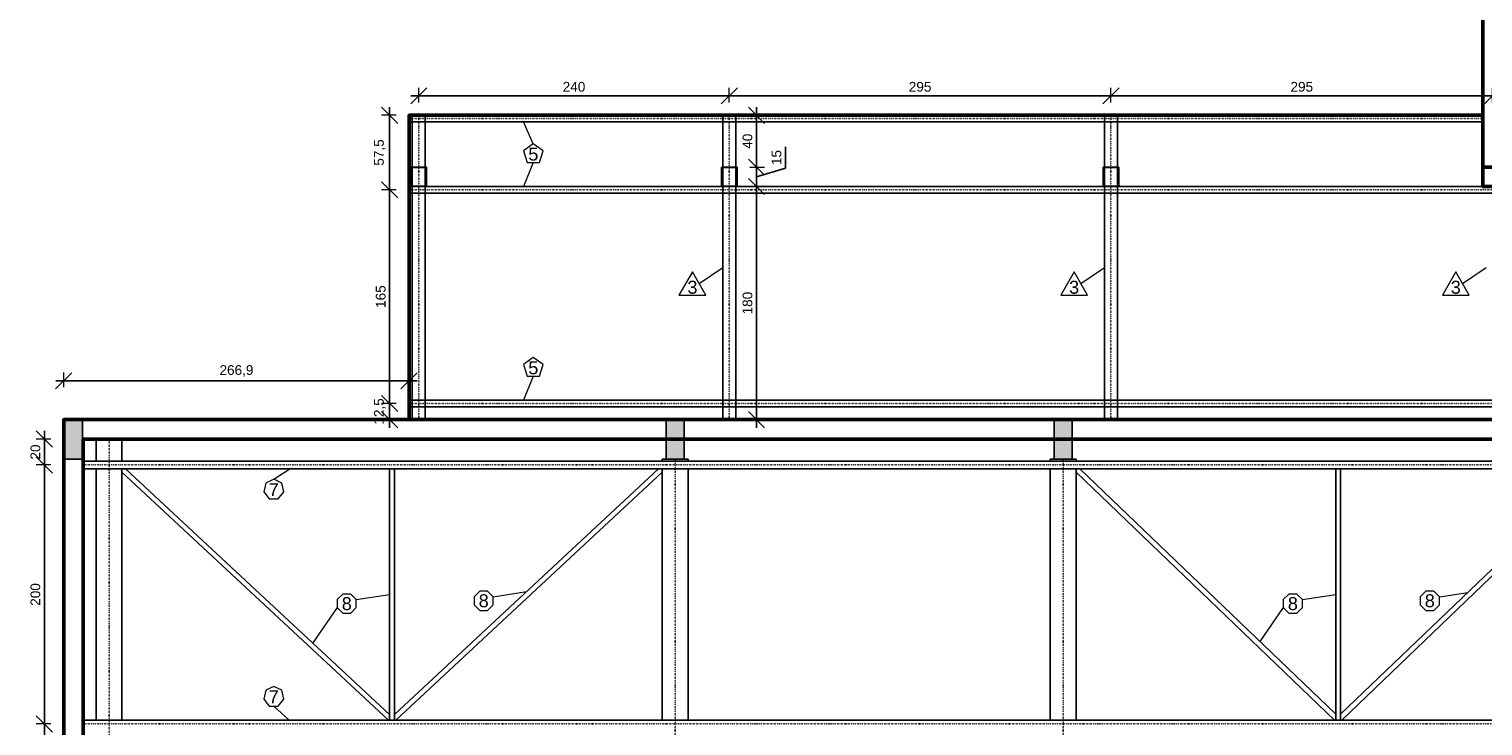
# Model space of a CAD drawing. Header units: millimetres. Extents: x 10906 to 25863, y 1966 to 4861.
# Tile 143 of 163: x 15695 to 16818, y 2705 to 3243. Entities that reach past the tile are written whole.
import ezdxf
from ezdxf.enums import TextEntityAlignment as Align

# ---------------------------------------------------------------- set-up
doc = ezdxf.new("R2010")
doc.units = ezdxf.units.MM
doc.linetypes.add('DOT2', pattern=[3.175, 0, -3.175])
for name, color, linetype in [('AGULHA', 40, 'Continuous'), ('PILARES', 3, 'Continuous'), ('TERÇA', 5, 'Continuous'), ('TERÇA EIXO', 5, 'DOT2'), ('TEXTO', 7, 'Continuous'), ('TRELIÇA', 1, 'Continuous'), ('TRELIÇA EIXO', 89, 'DOT2')]:
    doc.layers.add(name, color=color, linetype=linetype)
doc.layers.add('AUX', color=7, linetype='Continuous', lineweight=50)
doc.layers.add('COTAS', color=4, linetype='Continuous', lineweight=20)
doc.styles.add('2', font='arial.ttf', dxfattribs={"height": 2})
doc.styles.add('Annotative', font='arial.ttf')
doc.dimstyles.new('MURILO', dxfattribs={"dimscale": 0, "dimtxt": 1.5, "dimasz": 2.5, "dimexe": 1.25, "dimexo": 0, "dimtad": 1, "dimtxsty": 'Annotative', "dimblk": 'OBLIQUE', "dimcen": 2.5, "dimdle": 1.25, "dimclrd": 256, "dimclre": 256, "dimclrt": 7, "dimadec": 0, "dimazin": 0, "dimtfac": 1, "dimtmove": 0, "dimatfit": 3, "dimldrblk": 'OBLIQUE', "dimfxl": 1, "dimfxlon": 1, "dimtfillclr": 5, "dimlwe": -1, "dimarcsym": 0})

# ---------------------------------------------------------------- blocks, each defined once
blk = doc.blocks.new('_Oblique')
at = {"color": 0, "linetype": 'ByBlock', "lineweight": -2}
blk.add_line((-0.5, -0.5), (0.5, 0.5), dxfattribs=at)
blk = doc.blocks.new('*D985')
at = {"layer": 'COTAS', "lineweight": -2, "transparency": 16777216}
blk.add_line((15715.2, 2971.3), (15994.6, 2971.3), dxfattribs=at)
at = {"layer": 'COTAS', "transparency": 16777216}
for p, q in [((15721.4, 2966.3), (15721.4, 2977.6)), ((15988.3, 2976.3), (15988.3, 2965.1))]:
    blk.add_line(p, q, dxfattribs=at)
at = {"layer": 'Defpoints', "color": 0, "transparency": 16777216}
for p in [(15988.3, 3176.3), (15988.3, 2971.3), (15721.4, 2941.3)]:
    blk.add_point(p, dxfattribs=at)
at = {"layer": 'COTAS', "lineweight": -2, "transparency": 16777216, "xscale": 12.5, "yscale": 12.5, "zscale": 12.5, "rotation": 180}
blk.add_blockref('_Oblique', (15721.4, 2971.3), dxfattribs=at)
at = {"layer": 'COTAS', "lineweight": -2, "transparency": 16777216, "xscale": 12.5, "yscale": 12.5, "zscale": 12.5}
blk.add_blockref('_Oblique', (15988.3, 2971.3), dxfattribs=at)
at = {"layer": 'COTAS', "color": 7, "transparency": 16777216, "insert": (15854.9, 2978.9), "char_height": 7.5, "attachment_point": 5, "style": 'Annotative'}
blk.add_mtext('266,9', dxfattribs=at)
blk = doc.blocks.new('*D986')
at = {"layer": 'COTAS', "transparency": 16777216}
for p, q in [((15995.8, 3186.3), (15995.8, 3197.6)), ((16235.8, 3186.3), (16235.8, 3197.6))]:
    blk.add_line(p, q, dxfattribs=at)
at = {"layer": 'COTAS', "lineweight": -2, "transparency": 16777216}
blk.add_line((15989.6, 3191.3), (16242.1, 3191.3), dxfattribs=at)
at = {"layer": 'Defpoints', "color": 0, "transparency": 16777216}
for p in [(16235.8, 3191.3), (15995.8, 3176.3), (16235.8, 3176.3)]:
    blk.add_point(p, dxfattribs=at)
at = {"layer": 'COTAS', "lineweight": -2, "transparency": 16777216, "xscale": 12.5, "yscale": 12.5, "zscale": 12.5, "rotation": 180}
blk.add_blockref('_Oblique', (15995.8, 3191.3), dxfattribs=at)
at = {"layer": 'COTAS', "lineweight": -2, "transparency": 16777216, "xscale": 12.5, "yscale": 12.5, "zscale": 12.5}
blk.add_blockref('_Oblique', (16235.8, 3191.3), dxfattribs=at)
at = {"layer": 'COTAS', "color": 7, "transparency": 16777216, "insert": (16115.8, 3198.3), "char_height": 7.5, "attachment_point": 5, "style": 'Annotative'}
blk.add_mtext('240', dxfattribs=at)
blk = doc.blocks.new('*D987')
at = {"layer": 'COTAS', "transparency": 16777216}
for p, q in [((16235.8, 3186.3), (16235.8, 3197.6)), ((16530.8, 3186.3), (16530.8, 3197.6))]:
    blk.add_line(p, q, dxfattribs=at)
at = {"layer": 'COTAS', "lineweight": -2, "transparency": 16777216}
blk.add_line((16229.6, 3191.3), (16537.1, 3191.3), dxfattribs=at)
at = {"layer": 'Defpoints', "color": 0, "transparency": 16777216}
for p in [(16530.8, 3191.3), (16235.8, 3176.3), (16530.8, 3176.3)]:
    blk.add_point(p, dxfattribs=at)
at = {"layer": 'COTAS', "lineweight": -2, "transparency": 16777216, "xscale": 12.5, "yscale": 12.5, "zscale": 12.5, "rotation": 180}
blk.add_blockref('_Oblique', (16235.8, 3191.3), dxfattribs=at)
at = {"layer": 'COTAS', "lineweight": -2, "transparency": 16777216, "xscale": 12.5, "yscale": 12.5, "zscale": 12.5}
blk.add_blockref('_Oblique', (16530.8, 3191.3), dxfattribs=at)
at = {"layer": 'COTAS', "color": 7, "transparency": 16777216, "insert": (16383.3, 3198.3), "char_height": 7.5, "attachment_point": 5, "style": 'Annotative'}
blk.add_mtext('295', dxfattribs=at)
blk = doc.blocks.new('*D988')
at = {"layer": 'COTAS', "transparency": 16777216}
for p, q in [((16530.8, 3186.3), (16530.8, 3197.6)), ((16825.8, 3186.3), (16825.8, 3197.6))]:
    blk.add_line(p, q, dxfattribs=at)
at = {"layer": 'COTAS', "lineweight": -2, "transparency": 16777216}
blk.add_line((16524.6, 3191.3), (16832.1, 3191.3), dxfattribs=at)
at = {"layer": 'Defpoints', "color": 0, "transparency": 16777216}
for p in [(16825.8, 3191.3), (16530.8, 3176.3), (16825.8, 3136.3)]:
    blk.add_point(p, dxfattribs=at)
at = {"layer": 'COTAS', "lineweight": -2, "transparency": 16777216, "xscale": 12.5, "yscale": 12.5, "zscale": 12.5, "rotation": 180}
blk.add_blockref('_Oblique', (16530.8, 3191.3), dxfattribs=at)
at = {"layer": 'COTAS', "lineweight": -2, "transparency": 16777216, "xscale": 12.5, "yscale": 12.5, "zscale": 12.5}
blk.add_blockref('_Oblique', (16825.8, 3191.3), dxfattribs=at)
at = {"layer": 'COTAS', "color": 7, "transparency": 16777216, "insert": (16678.3, 3198.3), "char_height": 7.5, "attachment_point": 5, "style": 'Annotative'}
blk.add_mtext('295', dxfattribs=at)
blk = doc.blocks.new('*D997')
at = {"layer": 'COTAS', "lineweight": -2, "transparency": 16777216}
blk.add_line((15973.3, 3182.6), (15973.3, 3112.6), dxfattribs=at)
at = {"layer": 'COTAS', "transparency": 16777216}
for p, q in [((15978.3, 3176.3), (15967.1, 3176.3)), ((15978.3, 3118.8), (15967.1, 3118.8))]:
    blk.add_line(p, q, dxfattribs=at)
at = {"layer": 'Defpoints', "color": 0, "transparency": 16777216}
for p in [(15988.3, 3176.3), (15973.3, 3118.8), (15988.3, 3118.8)]:
    blk.add_point(p, dxfattribs=at)
at = {"layer": 'COTAS', "lineweight": -2, "transparency": 16777216, "xscale": 12.5, "yscale": 12.5, "zscale": 12.5}
for p, rotation in [((15973.3, 3176.3), 90), ((15973.3, 3118.8), 270)]:
    blk.add_blockref('_Oblique', p, dxfattribs=dict(at, rotation=rotation))
at = {"layer": 'COTAS', "color": 7, "transparency": 16777216, "insert": (15965.7, 3147.6), "char_height": 7.5, "attachment_point": 5, "rotation": 90, "style": 'Annotative'}
blk.add_mtext('57,5', dxfattribs=at)
blk = doc.blocks.new('*D998')
at = {"layer": 'COTAS', "lineweight": -2, "transparency": 16777216}
blk.add_line((15973.3, 3125.1), (15973.3, 2947.6), dxfattribs=at)
at = {"layer": 'COTAS', "transparency": 16777216}
for p, q in [((15978.3, 3118.8), (15967.1, 3118.8)), ((15978.3, 2953.8), (15967.1, 2953.8))]:
    blk.add_line(p, q, dxfattribs=at)
at = {"layer": 'Defpoints', "color": 0, "transparency": 16777216}
for p in [(15988.3, 3118.8), (15973.3, 2953.8), (15988.3, 2953.8)]:
    blk.add_point(p, dxfattribs=at)
at = {"layer": 'COTAS', "lineweight": -2, "transparency": 16777216, "xscale": 12.5, "yscale": 12.5, "zscale": 12.5}
for p, rotation in [((15973.3, 3118.8), 90), ((15973.3, 2953.8), 270)]:
    blk.add_blockref('_Oblique', p, dxfattribs=dict(at, rotation=rotation))
at = {"layer": 'COTAS', "color": 7, "transparency": 16777216, "insert": (15966.4, 3036.3), "char_height": 7.5, "attachment_point": 5, "rotation": 90, "style": 'Annotative'}
blk.add_mtext('165', dxfattribs=at)
blk = doc.blocks.new('*D999')
at = {"layer": 'COTAS', "lineweight": -2, "transparency": 16777216}
blk.add_line((15973.3, 2960.1), (15973.3, 2935.1), dxfattribs=at)
at = {"layer": 'COTAS', "transparency": 16777216}
for p, q in [((15978.3, 2953.8), (15967.1, 2953.8)), ((15978.3, 2941.3), (15967.1, 2941.3))]:
    blk.add_line(p, q, dxfattribs=at)
at = {"layer": 'Defpoints', "color": 0, "transparency": 16777216}
for p in [(15988.3, 2953.8), (15973.3, 2941.3), (15988.3, 2941.3)]:
    blk.add_point(p, dxfattribs=at)
at = {"layer": 'COTAS', "lineweight": -2, "transparency": 16777216, "xscale": 12.5, "yscale": 12.5, "zscale": 12.5}
for p, rotation in [((15973.3, 2953.8), 90), ((15973.3, 2941.3), 270)]:
    blk.add_blockref('_Oblique', p, dxfattribs=dict(at, rotation=rotation))
at = {"layer": 'COTAS', "color": 7, "transparency": 16777216, "insert": (15965.7, 2947.6), "char_height": 7.5, "attachment_point": 5, "rotation": 90, "style": 'Annotative'}
blk.add_mtext('12,5', dxfattribs=at)
blk = doc.blocks.new('*D1001')
at = {"layer": 'COTAS', "lineweight": -2, "transparency": 16777216}
blk.add_line((16256.8, 3182.6), (16256.8, 3130.1), dxfattribs=at)
at = {"layer": 'COTAS', "transparency": 16777216}
for p, q in [((16251.8, 3176.3), (16263.1, 3176.3)), ((16251.8, 3136.3), (16263.1, 3136.3))]:
    blk.add_line(p, q, dxfattribs=at)
at = {"layer": 'Defpoints', "color": 0, "transparency": 16777216}
for p in [(16240.8, 3176.3), (16241.8, 3136.3), (16256.8, 3136.3)]:
    blk.add_point(p, dxfattribs=at)
at = {"layer": 'COTAS', "lineweight": -2, "transparency": 16777216, "xscale": 12.5, "yscale": 12.5, "zscale": 12.5}
for p, rotation in [((16256.8, 3176.3), 90), ((16256.8, 3136.3), 270)]:
    blk.add_blockref('_Oblique', p, dxfattribs=dict(at, rotation=rotation))
at = {"layer": 'COTAS', "color": 7, "transparency": 16777216, "insert": (16249.9, 3156.3), "char_height": 7.5, "attachment_point": 5, "rotation": 90, "style": 'Annotative'}
blk.add_mtext('40', dxfattribs=at)
blk = doc.blocks.new('*D1002')
at = {"layer": 'COTAS', "lineweight": -2, "transparency": 16777216}
for p, q in [((16279.2, 3135.5), (16279.2, 3151.9)), ((16256.8, 3142.6), (16256.8, 3115.1)), ((16256.8, 3128.8), (16279.2, 3135.5))]:
    blk.add_line(p, q, dxfattribs=at)
at = {"layer": 'COTAS', "transparency": 16777216}
for p, q in [((16251.8, 3136.3), (16263.1, 3136.3)), ((16251.8, 3121.3), (16263.1, 3121.3))]:
    blk.add_line(p, q, dxfattribs=at)
at = {"layer": 'Defpoints', "color": 0, "transparency": 16777216}
for p in [(16241.8, 3136.3), (16241.8, 3121.3), (16256.8, 3121.3)]:
    blk.add_point(p, dxfattribs=at)
at = {"layer": 'COTAS', "lineweight": -2, "transparency": 16777216, "xscale": 12.5, "yscale": 12.5, "zscale": 12.5}
for p, rotation in [((16256.8, 3136.3), 90), ((16256.8, 3121.3), 270)]:
    blk.add_blockref('_Oblique', p, dxfattribs=dict(at, rotation=rotation))
at = {"layer": 'COTAS', "color": 7, "transparency": 16777216, "insert": (16272.3, 3143.7), "char_height": 7.5, "attachment_point": 5, "rotation": 90, "style": 'Annotative'}
blk.add_mtext('15', dxfattribs=at)
blk = doc.blocks.new('*D1003')
at = {"layer": 'COTAS', "lineweight": -2, "transparency": 16777216}
blk.add_line((16256.8, 3127.6), (16256.8, 2935.1), dxfattribs=at)
at = {"layer": 'COTAS', "transparency": 16777216}
for p, q in [((16251.8, 3121.3), (16263.1, 3121.3)), ((16251.8, 2941.3), (16263.1, 2941.3))]:
    blk.add_line(p, q, dxfattribs=at)
at = {"layer": 'Defpoints', "color": 0, "transparency": 16777216}
for p in [(16241.8, 3121.3), (16240.8, 2941.3), (16256.8, 2941.3)]:
    blk.add_point(p, dxfattribs=at)
at = {"layer": 'COTAS', "lineweight": -2, "transparency": 16777216, "xscale": 12.5, "yscale": 12.5, "zscale": 12.5}
for p, rotation in [((16256.8, 3121.3), 90), ((16256.8, 2941.3), 270)]:
    blk.add_blockref('_Oblique', p, dxfattribs=dict(at, rotation=rotation))
at = {"layer": 'COTAS', "color": 7, "transparency": 16777216, "insert": (16249.9, 3031.3), "char_height": 7.5, "attachment_point": 5, "rotation": 90, "style": 'Annotative'}
blk.add_mtext('180', dxfattribs=at)
blk = doc.blocks.new('*D1068')
at = {"layer": 'COTAS', "transparency": 16777216}
for p, q in [((15711.4, 2926.3), (15700.2, 2926.3)), ((15711.4, 2906.3), (15700.2, 2906.3))]:
    blk.add_line(p, q, dxfattribs=at)
at = {"layer": 'COTAS', "lineweight": -2, "transparency": 16777216}
blk.add_line((15706.4, 2932.6), (15706.4, 2900.1), dxfattribs=at)
at = {"layer": 'Defpoints', "color": 0, "transparency": 16777216}
for p in [(15736.4, 2926.3), (15706.4, 2906.3), (15736.4, 2906.3)]:
    blk.add_point(p, dxfattribs=at)
at = {"layer": 'COTAS', "lineweight": -2, "transparency": 16777216, "xscale": 12.5, "yscale": 12.5, "zscale": 12.5}
for p, rotation in [((15706.4, 2926.3), 90), ((15706.4, 2906.3), 270)]:
    blk.add_blockref('_Oblique', p, dxfattribs=dict(at, rotation=rotation))
at = {"layer": 'COTAS', "color": 7, "transparency": 16777216, "insert": (15699.5, 2916.3), "char_height": 7.5, "attachment_point": 5, "rotation": 90, "style": 'Annotative'}
blk.add_mtext('20', dxfattribs=at)
blk = doc.blocks.new('*D1069')
at = {"layer": 'COTAS', "lineweight": -2, "transparency": 16777216}
blk.add_line((15706.4, 2912.6), (15706.4, 2700.1), dxfattribs=at)
at = {"layer": 'COTAS', "transparency": 16777216}
for p, q in [((15711.4, 2906.3), (15700.2, 2906.3)), ((15711.4, 2706.3), (15700.2, 2706.3))]:
    blk.add_line(p, q, dxfattribs=at)
at = {"layer": 'Defpoints', "color": 0, "transparency": 16777216}
for p in [(15736.4, 2906.3), (15706.4, 2706.3), (15736.4, 2706.3)]:
    blk.add_point(p, dxfattribs=at)
at = {"layer": 'COTAS', "lineweight": -2, "transparency": 16777216, "xscale": 12.5, "yscale": 12.5, "zscale": 12.5}
for p, rotation in [((15706.4, 2906.3), 90), ((15706.4, 2706.3), 270)]:
    blk.add_blockref('_Oblique', p, dxfattribs=dict(at, rotation=rotation))
at = {"layer": 'COTAS', "color": 7, "transparency": 16777216, "insert": (15699.5, 2806.3), "char_height": 7.5, "attachment_point": 5, "rotation": 90, "style": 'Annotative'}
blk.add_mtext('200', dxfattribs=at)
blk = doc.blocks.new('*D1070')
at = {"layer": 'COTAS', "lineweight": -2, "transparency": 16777216}
blk.add_line((15706.4, 2712.6), (15706.4, 2500.1), dxfattribs=at)
at = {"layer": 'COTAS', "transparency": 16777216}
for p, q in [((15711.4, 2706.3), (15700.2, 2706.3)), ((15711.4, 2506.3), (15700.2, 2506.3))]:
    blk.add_line(p, q, dxfattribs=at)
at = {"layer": 'Defpoints', "color": 0, "transparency": 16777216}
for p in [(15736.4, 2706.3), (15706.4, 2506.3), (15736.4, 2506.3)]:
    blk.add_point(p, dxfattribs=at)
at = {"layer": 'COTAS', "lineweight": -2, "transparency": 16777216, "xscale": 12.5, "yscale": 12.5, "zscale": 12.5}
for p, rotation in [((15706.4, 2706.3), 90), ((15706.4, 2506.3), 270)]:
    blk.add_blockref('_Oblique', p, dxfattribs=dict(at, rotation=rotation))
at = {"layer": 'COTAS', "color": 7, "transparency": 16777216, "insert": (15699.5, 2606.3), "char_height": 7.5, "attachment_point": 5, "rotation": 90, "style": 'Annotative'}
blk.add_mtext('200', dxfattribs=at)

msp = doc.modelspace()

# ---------------------------------------------------------------- hatches: boundary and pattern name
at = {"layer": 'PILARES', "linetype": 'Continuous'}
for points in [[(15721.90858, 2910.80755), (15728.90858, 2910.80755), (15735.90858, 2910.80755), (15735.90858, 2925.80755), (15735.90858, 2940.80755), (15728.90858, 2940.80755), (15721.90858, 2940.80755), (15721.90858, 2925.80755)], [(16186.90858, 2910.80755), (16193.90858, 2910.80755), (16200.90858, 2910.80755), (16200.90858, 2925.80755), (16200.90858, 2940.80755), (16193.90858, 2940.80755), (16186.90858, 2940.80755), (16186.90858, 2925.80755)], [(16486.90858, 2910.80755), (16493.90858, 2910.80755), (16500.90858, 2910.80755), (16500.90858, 2925.80755), (16500.90858, 2940.80755), (16493.90858, 2940.80755), (16486.90858, 2940.80755), (16486.90858, 2925.80755)]]:
    msp.add_hatch(color=256, dxfattribs=at).paths.add_polyline_path(points)

# ---------------------------------------------------------------- linework, layer by layer
at = {"layer": 'AGULHA'}
for p, q in [((15972.36021, 2709.30755), (15766.40858, 2900.70691)), ((15973.25358, 2713.67858), (15769.20695, 2903.30755)), ((15973.25358, 2903.30755), (15973.25358, 2709.30755)), ((15977.06358, 2903.30755), (15977.06358, 2709.30755)), ((15977.06358, 2713.67858), (16181.11021, 2903.30755)), ((15977.95695, 2709.30755), (16183.90858, 2900.70691)), ((16703.65485, 2709.30755), (16503.90858, 2900.66941)), ((16704.50358, 2713.77073), (16506.66231, 2903.30755)), ((16704.50358, 2903.30755), (16704.50358, 2709.30755)), ((16708.31358, 2713.77073), (16906.15485, 2903.30755)), ((16708.31358, 2903.30755), (16708.31358, 2709.30755)), ((16709.16231, 2709.30755), (16908.90858, 2900.66941))]:
    msp.add_line(p, q, dxfattribs=at)
at = {"layer": 'AUX'}
msp.add_line((16818.31112, 3176.30754), (16818.31112, 3136.30754), dxfattribs=at)
for points in [[(15823.31112, 3891.30755), (15823.31112, 3656.30755), (16818.31112, 3656.30755), (16818.31112, 3176.30754), (15988.31112, 3176.30754), (15988.31112, 2941.30755)], [(15736.40858, 2166.30755), (15721.40858, 2166.30755), (15721.40858, 2941.30755), (19531.40858, 2941.30755), (19531.40858, 2166.30755), (19516.40858, 2166.30755)], [(15736.40858, 2166.30755), (15736.40858, 2926.30755), (19516.40858, 2926.30755), (19516.40858, 2166.30755)]]:
    msp.add_lwpolyline(points, dxfattribs=at)
msp.add_lwpolyline([(16818.31112, 3136.30754), (17126.31112, 3136.30754), (17126.31112, 3121.30754), (16818.31112, 3121.30754)], close=True, dxfattribs=at)
at = {"layer": 'COTAS'}
for p, q in [((16084.34309, 3154.30754), (16076.74581, 3171.30754)), ((16084.34309, 3139.8354), (16076.74581, 3121.30754)), ((16212.52781, 3046.53538), (16230.81113, 3058.80754)), ((16507.52782, 3046.53538), (16525.81113, 3058.80754)), ((16802.52781, 3046.53538), (16820.81112, 3058.80754)), ((16084.34309, 2974.83541), (16076.74581, 2956.30755)), ((15883.7209, 2895.23613), (15896.17304, 2903.30755)), ((15947.53796, 2802.30296), (15973.25358, 2806.30755)), ((16053.37128, 2804.48848), (16079.08689, 2808.49307)), ((16678.78796, 2802.30296), (16704.50358, 2806.30755)), ((16784.62128, 2804.48848), (16806.57456, 2807.90717)), ((15932.75589, 2796.18002), (15913.81451, 2768.91777)), ((16664.00589, 2796.18002), (16645.81412, 2769.99668)), ((15883.7209, 2720.0767), (15895.57311, 2709.30755))]:
    msp.add_line(p, q, dxfattribs=at)
for points in [[(16084.34309, 3154.30754), (16076.73464, 3148.77967), (16079.64081, 3139.8354), (16089.04537, 3139.8354), (16091.95154, 3148.77967)], [(16207.33166, 3055.53538), (16196.93936, 3037.53538), (16217.72397, 3037.53538)], [(16502.33166, 3055.53538), (16491.93936, 3037.53538), (16512.72397, 3037.53538)], [(16797.33165, 3055.53538), (16786.93935, 3037.53538), (16807.72396, 3037.53538)], [(16084.34309, 2989.30755), (16076.73464, 2983.77969), (16079.64081, 2974.83541), (16089.04537, 2974.83541), (16091.95154, 2983.77969)], [(15883.7209, 2895.23613), (15877.46625, 2892.22404), (15875.92148, 2885.45596), (15880.24983, 2880.02837), (15887.19197, 2880.02837), (15891.52032, 2885.45596), (15889.97555, 2892.22404)], [(15937.08546, 2806.63253), (15932.75589, 2802.30296), (15932.75589, 2796.18002), (15937.08546, 2791.85046), (15943.2084, 2791.85046), (15947.53796, 2796.18002), (15947.53796, 2802.30296), (15943.2084, 2806.63253)], [(16042.91878, 2808.81805), (16038.58921, 2804.48848), (16038.58921, 2798.36554), (16042.91878, 2794.03597), (16049.04171, 2794.03597), (16053.37128, 2798.36554), (16053.37128, 2804.48848), (16049.04171, 2808.81805)], [(16668.33546, 2806.63253), (16664.00589, 2802.30296), (16664.00589, 2796.18002), (16668.33546, 2791.85046), (16674.4584, 2791.85046), (16678.78796, 2796.18002), (16678.78796, 2802.30296), (16674.4584, 2806.63253)], [(16774.16878, 2808.81805), (16769.83921, 2804.48848), (16769.83921, 2798.36554), (16774.16878, 2794.03597), (16780.29171, 2794.03597), (16784.62128, 2798.36554), (16784.62128, 2804.48848), (16780.29171, 2808.81805)], [(15883.7209, 2735.28445), (15877.46625, 2732.27237), (15875.92148, 2725.50428), (15880.24983, 2720.0767), (15887.19197, 2720.0767), (15891.52032, 2725.50428), (15889.97555, 2732.27237)]]:
    msp.add_lwpolyline(points, close=True, dxfattribs=at)
at = {"layer": 'PILARES'}
for points in [[(16001.51112, 3136.30754), (16001.55805, 3136.30385), (16001.60383, 3136.29286), (16001.64732, 3136.27484), (16001.68746, 3136.25024), (16001.72325, 3136.21967), (16001.75383, 3136.18387), (16001.77842, 3136.14374), (16001.79644, 3136.10024), (16001.80743, 3136.05447), (16001.81112, 3136.00754), (16001.81112, 3121.60754), (16001.80743, 3121.56061), (16001.79644, 3121.51483), (16001.77842, 3121.47134), (16001.75383, 3121.4312), (16001.72325, 3121.39541), (16001.68746, 3121.36483), (16001.64732, 3121.34024), (16001.60383, 3121.32222), (16001.55805, 3121.31123), (16001.51112, 3121.30754), (15990.11112, 3121.30754), (15990.06419, 3121.31123), (15990.01842, 3121.32222), (15989.97492, 3121.34024), (15989.93479, 3121.36483), (15989.89899, 3121.39541), (15989.86842, 3121.4312), (15989.84382, 3121.47134), (15989.8258, 3121.51483), (15989.81482, 3121.56061), (15989.81112, 3121.60754), (15989.81112, 3136.00754), (15989.81482, 3136.05447), (15989.8258, 3136.10024), (15989.84382, 3136.14374), (15989.86842, 3136.18387), (15989.89899, 3136.21967), (15989.93479, 3136.25024), (15989.97492, 3136.27484), (15990.01842, 3136.29286), (15990.06419, 3136.30385), (15990.11112, 3136.30754), (16001.51112, 3136.30754)], [(16001.21112, 3136.00754), (16001.25805, 3136.00385), (16001.30383, 3135.99286), (16001.34732, 3135.97484), (16001.38746, 3135.95024), (16001.42325, 3135.91967), (16001.45383, 3135.88387), (16001.47842, 3135.84374), (16001.49644, 3135.80024), (16001.50743, 3135.75447), (16001.51112, 3135.70754), (16001.51112, 3121.90754), (16001.50743, 3121.86061), (16001.49644, 3121.81483), (16001.47842, 3121.77134), (16001.45383, 3121.7312), (16001.42325, 3121.69541), (16001.38746, 3121.66483), (16001.34732, 3121.64024), (16001.30383, 3121.62222), (16001.25805, 3121.61123), (16001.21112, 3121.60754), (15990.41112, 3121.60754), (15990.36419, 3121.61123), (15990.31842, 3121.62222), (15990.27492, 3121.64024), (15990.23479, 3121.66483), (15990.19899, 3121.69541), (15990.16842, 3121.7312), (15990.14382, 3121.77134), (15990.1258, 3121.81483), (15990.11482, 3121.86061), (15990.11112, 3121.90754), (15990.11112, 3135.70754), (15990.11482, 3135.75447), (15990.1258, 3135.80024), (15990.14382, 3135.84374), (15990.16842, 3135.88387), (15990.19899, 3135.91967), (15990.23479, 3135.95024), (15990.27492, 3135.97484), (15990.31842, 3135.99286), (15990.36419, 3136.00385), (15990.41112, 3136.00754), (16001.21112, 3136.00754)], [(16241.51112, 3136.30754), (16241.55805, 3136.30385), (16241.60383, 3136.29286), (16241.64732, 3136.27484), (16241.68746, 3136.25024), (16241.72325, 3136.21967), (16241.75383, 3136.18387), (16241.77842, 3136.14374), (16241.79644, 3136.10024), (16241.80743, 3136.05447), (16241.81112, 3136.00754), (16241.81112, 3121.60754), (16241.80743, 3121.56061), (16241.79644, 3121.51483), (16241.77842, 3121.47134), (16241.75383, 3121.4312), (16241.72325, 3121.39541), (16241.68746, 3121.36483), (16241.64732, 3121.34024), (16241.60383, 3121.32222), (16241.55805, 3121.31123), (16241.51112, 3121.30754), (16230.11112, 3121.30754), (16230.06419, 3121.31123), (16230.01842, 3121.32222), (16229.97493, 3121.34024), (16229.93479, 3121.36483), (16229.89899, 3121.39541), (16229.86842, 3121.4312), (16229.84382, 3121.47134), (16229.82581, 3121.51483), (16229.81482, 3121.56061), (16229.81112, 3121.60754), (16229.81112, 3136.00754), (16229.81482, 3136.05447), (16229.82581, 3136.10024), (16229.84382, 3136.14374), (16229.86842, 3136.18387), (16229.89899, 3136.21967), (16229.93479, 3136.25024), (16229.97493, 3136.27484), (16230.01842, 3136.29286), (16230.06419, 3136.30385), (16230.11112, 3136.30754), (16241.51112, 3136.30754)], [(16241.21112, 3136.00754), (16241.25805, 3136.00385), (16241.30383, 3135.99286), (16241.34732, 3135.97484), (16241.38746, 3135.95024), (16241.42325, 3135.91967), (16241.45383, 3135.88387), (16241.47842, 3135.84374), (16241.49644, 3135.80024), (16241.50743, 3135.75447), (16241.51112, 3135.70754), (16241.51112, 3121.90754), (16241.50743, 3121.86061), (16241.49644, 3121.81483), (16241.47842, 3121.77134), (16241.45383, 3121.7312), (16241.42325, 3121.69541), (16241.38746, 3121.66483), (16241.34732, 3121.64024), (16241.30383, 3121.62222), (16241.25805, 3121.61123), (16241.21112, 3121.60754), (16230.41112, 3121.60754), (16230.36419, 3121.61123), (16230.31842, 3121.62222), (16230.27493, 3121.64024), (16230.23479, 3121.66483), (16230.19899, 3121.69541), (16230.16842, 3121.7312), (16230.14382, 3121.77134), (16230.12581, 3121.81483), (16230.11482, 3121.86061), (16230.11112, 3121.90754), (16230.11112, 3135.70754), (16230.11482, 3135.75447), (16230.12581, 3135.80024), (16230.14382, 3135.84374), (16230.16842, 3135.88387), (16230.19899, 3135.91967), (16230.23479, 3135.95024), (16230.27493, 3135.97484), (16230.31842, 3135.99286), (16230.36419, 3136.00385), (16230.41112, 3136.00754), (16241.21112, 3136.00754)], [(16536.51112, 3136.30754), (16536.55805, 3136.30385), (16536.60383, 3136.29286), (16536.64732, 3136.27484), (16536.68746, 3136.25024), (16536.72325, 3136.21967), (16536.75383, 3136.18387), (16536.77842, 3136.14374), (16536.79644, 3136.10024), (16536.80743, 3136.05447), (16536.81112, 3136.00754), (16536.81112, 3121.60754), (16536.80743, 3121.56061), (16536.79644, 3121.51483), (16536.77842, 3121.47134), (16536.75383, 3121.4312), (16536.72325, 3121.39541), (16536.68746, 3121.36483), (16536.64732, 3121.34024), (16536.60383, 3121.32222), (16536.55805, 3121.31123), (16536.51112, 3121.30754), (16525.11112, 3121.30754), (16525.06419, 3121.31123), (16525.01842, 3121.32222), (16524.97493, 3121.34024), (16524.93479, 3121.36483), (16524.89899, 3121.39541), (16524.86842, 3121.4312), (16524.84382, 3121.47134), (16524.82581, 3121.51483), (16524.81482, 3121.56061), (16524.81112, 3121.60754), (16524.81112, 3136.00754), (16524.81482, 3136.05447), (16524.82581, 3136.10024), (16524.84382, 3136.14374), (16524.86842, 3136.18387), (16524.89899, 3136.21967), (16524.93479, 3136.25024), (16524.97493, 3136.27484), (16525.01842, 3136.29286), (16525.06419, 3136.30385), (16525.11112, 3136.30754), (16536.51112, 3136.30754)], [(16536.21112, 3136.00754), (16536.25805, 3136.00385), (16536.30383, 3135.99286), (16536.34732, 3135.97484), (16536.38746, 3135.95024), (16536.42325, 3135.91967), (16536.45383, 3135.88387), (16536.47842, 3135.84374), (16536.49644, 3135.80024), (16536.50743, 3135.75447), (16536.51112, 3135.70754), (16536.51112, 3121.90754), (16536.50743, 3121.86061), (16536.49644, 3121.81483), (16536.47842, 3121.77134), (16536.45383, 3121.7312), (16536.42325, 3121.69541), (16536.38746, 3121.66483), (16536.34732, 3121.64024), (16536.30383, 3121.62222), (16536.25805, 3121.61123), (16536.21112, 3121.60754), (16525.41112, 3121.60754), (16525.36419, 3121.61123), (16525.31842, 3121.62222), (16525.27493, 3121.64024), (16525.23479, 3121.66483), (16525.19899, 3121.69541), (16525.16842, 3121.7312), (16525.14382, 3121.77134), (16525.12581, 3121.81483), (16525.11482, 3121.86061), (16525.11112, 3121.90754), (16525.11112, 3135.70754), (16525.11482, 3135.75447), (16525.12581, 3135.80024), (16525.14382, 3135.84374), (16525.16842, 3135.88387), (16525.19899, 3135.91967), (16525.23479, 3135.95024), (16525.27493, 3135.97484), (16525.31842, 3135.99286), (16525.36419, 3136.00385), (16525.41112, 3136.00754), (16536.21112, 3136.00754)], [(15721.90858, 2910.80755), (15728.90858, 2910.80755), (15735.90858, 2910.80755), (15735.90858, 2925.80755), (15735.90858, 2940.80755), (15728.90858, 2940.80755), (15721.90858, 2940.80755), (15721.90858, 2925.80755), (15721.90858, 2910.80755)], [(16186.90858, 2910.80755), (16193.90858, 2910.80755), (16200.90858, 2910.80755), (16200.90858, 2925.80755), (16200.90858, 2940.80755), (16193.90858, 2940.80755), (16186.90858, 2940.80755), (16186.90858, 2925.80755), (16186.90858, 2910.80755)], [(16486.90858, 2910.80755), (16493.90858, 2910.80755), (16500.90858, 2910.80755), (16500.90858, 2925.80755), (16500.90858, 2940.80755), (16493.90858, 2940.80755), (16486.90858, 2940.80755), (16486.90858, 2925.80755), (16486.90858, 2910.80755)]]:
    msp.add_lwpolyline(points, close=True, dxfattribs=at)
at = {"layer": 'PILARES', "linetype": 'DOT2', "ltscale": 0.05}
for points in [[(15989.81112, 3121.30754), (15995.81112, 3121.30754), (16001.81112, 3121.30754), (16001.81112, 3128.80754), (16001.81112, 3136.30754), (15995.81112, 3136.30754), (15989.81112, 3136.30754), (15989.81112, 3128.80754), (15989.81112, 3121.30754)], [(15989.81112, 3121.30754), (15995.81112, 3121.30754), (16001.81112, 3121.30754), (16001.81112, 3128.80754), (16001.81112, 3136.30754), (15995.81112, 3136.30754), (15989.81112, 3136.30754), (15989.81112, 3128.80754), (15989.81112, 3121.30754)], [(16229.81112, 3121.30754), (16235.81112, 3121.30754), (16241.81112, 3121.30754), (16241.81112, 3128.80754), (16241.81112, 3136.30754), (16235.81112, 3136.30754), (16229.81112, 3136.30754), (16229.81112, 3128.80754), (16229.81112, 3121.30754)], [(16229.81112, 3121.30754), (16235.81112, 3121.30754), (16241.81112, 3121.30754), (16241.81112, 3128.80754), (16241.81112, 3136.30754), (16235.81112, 3136.30754), (16229.81112, 3136.30754), (16229.81112, 3128.80754), (16229.81112, 3121.30754)], [(16524.81112, 3121.30754), (16530.81112, 3121.30754), (16536.81112, 3121.30754), (16536.81112, 3128.80754), (16536.81112, 3136.30754), (16530.81112, 3136.30754), (16524.81112, 3136.30754), (16524.81112, 3128.80754), (16524.81112, 3121.30754)], [(16524.81112, 3121.30754), (16530.81112, 3121.30754), (16536.81112, 3121.30754), (16536.81112, 3128.80754), (16536.81112, 3136.30754), (16530.81112, 3136.30754), (16524.81112, 3136.30754), (16524.81112, 3128.80754), (16524.81112, 3121.30754)]]:
    msp.add_lwpolyline(points, close=True, dxfattribs=at)
at = {"layer": 'TERÇA'}
for p, q in [((15988.31112, 3176.30754), (16818.31112, 3176.30754)), ((15988.31112, 3176.30754), (15988.31112, 3171.30754)), ((15988.31112, 3171.30754), (16818.31112, 3171.30754)), ((16818.31112, 3176.30754), (16818.31112, 3171.30754)), ((16818.31112, 3141.30754), (16818.31112, 3136.30754)), ((15988.31112, 3121.30754), (18896.31112, 3121.30754)), ((15988.31112, 3121.30754), (15988.31112, 3116.30754)), ((15988.31112, 3116.30754), (18896.31112, 3116.30754)), ((15988.31112, 2956.30755), (18896.31112, 2956.30755)), ((15988.31112, 2956.30755), (15988.31112, 2951.30755)), ((15988.31112, 2951.30755), (18896.31112, 2951.30755))]:
    msp.add_line(p, q, dxfattribs=at)
at = {"layer": 'TERÇA', "ltscale": 0.1}
for p, q in [((15736.40858, 2909.30755), (19516.40858, 2909.30755)), ((15736.40858, 2903.30755), (19516.40858, 2903.30755)), ((15736.40858, 2709.30755), (19516.40858, 2709.30755))]:
    msp.add_line(p, q, dxfattribs=at)
at = {"layer": 'TERÇA EIXO', "ltscale": 0.1}
for p, q in [((15988.31112, 3173.80754), (16818.31112, 3173.80754)), ((15988.31112, 3118.80754), (18896.31112, 3118.80754)), ((15988.31112, 2953.80755), (18896.31112, 2953.80755)), ((15736.40858, 2906.30755), (19516.40858, 2906.30755)), ((15736.40858, 2706.30755), (19516.40858, 2706.30755))]:
    msp.add_line(p, q, dxfattribs=at)
at = {"layer": 'TRELIÇA'}
for p, q in [((15990.81113, 3176.30754), (15990.81113, 2941.30754)), ((16000.81113, 3176.30754), (16000.81113, 2941.30754)), ((16230.81113, 3176.30754), (16230.81113, 2941.30754)), ((16240.81113, 3176.30754), (16240.81113, 2941.30754)), ((16525.81113, 3176.30754), (16525.81113, 2941.30754)), ((16535.81113, 3176.30754), (16535.81113, 2941.30754)), ((15746.40858, 2926.30755), (15746.40858, 2909.30755)), ((15766.40858, 2926.30755), (15766.40858, 2909.30755)), ((16183.90858, 2910.80755), (16183.90858, 2909.30755)), ((16183.90858, 2910.80755), (16203.90858, 2910.80755)), ((16203.90858, 2910.80755), (16203.90858, 2909.30755)), ((16483.90858, 2910.80755), (16483.90858, 2909.30755)), ((16483.90858, 2910.80755), (16503.90858, 2910.80755)), ((16503.90858, 2910.80755), (16503.90858, 2909.30755)), ((15746.40858, 2903.30755), (15746.40858, 2709.30755)), ((15766.40858, 2903.30755), (15766.40858, 2709.30755)), ((16183.90858, 2903.30755), (16183.90858, 2709.30755)), ((16203.90858, 2903.30755), (16203.90858, 2709.30755)), ((16483.90858, 2903.30755), (16483.90858, 2709.30755)), ((16503.90858, 2903.30755), (16503.90858, 2709.30755))]:
    msp.add_line(p, q, dxfattribs=at)
at = {"layer": 'TRELIÇA EIXO', "ltscale": 0.1}
for p, q in [((15995.81113, 3176.30754), (15995.81113, 2941.30754)), ((16235.81113, 3176.30754), (16235.81113, 2941.30754)), ((16530.81113, 3176.30754), (16530.81113, 2941.30754)), ((15756.40858, 2926.30755), (15756.40858, 2116.30755)), ((16193.90858, 2910.80755), (16193.90858, 2116.30755)), ((16493.90858, 2910.80755), (16493.90858, 2116.30755))]:
    msp.add_line(p, q, dxfattribs=at)

# ---------------------------------------------------------------- texts
at = {"layer": 'TEXTO', "style": '2'}
for s, p in [('5', (16084.34309, 3146.30754)), ('3', (16207.33166, 3043.53538)), ('3', (16502.33166, 3043.53538)), ('3', (16797.33166, 3043.53538)), ('5', (16084.34309, 2981.30755)), ('7', (15883.72091, 2887.23613)), ('8', (15940.14693, 2799.24149)), ('8', (16045.98025, 2801.42701)), ('8', (16671.39693, 2799.24149)), ('8', (16777.23025, 2801.42701)), ('7', (15883.72091, 2727.28445))]:
    msp.add_text(s, height=10, dxfattribs=at).set_placement(p, align=Align.MIDDLE_CENTER)

# ---------------------------------------------------------------- dimensions: what is measured, and where the dimension line sits
at = {"layer": 'COTAS'}
for base, p1, p2, picture, middle in [((16235.81113, 3191.30754), (15995.81113, 3176.30754), (16235.81113, 3176.30754), '*D986', (16115.81113, 3198.26183)), ((16530.81113, 3191.30754), (16235.81113, 3176.30754), (16530.81113, 3176.30754), '*D987', (16383.31113, 3198.26183)), ((16825.81112, 3191.30754), (16530.81113, 3176.30754), (16825.81112, 3136.30754), '*D988', (16678.31112, 3198.26183)), ((15988.31112, 2971.30754), (15721.40858, 2941.30755), (15988.31112, 3176.30754), '*D985', (15854.85985, 2978.9397))]:
    dim = msp.add_linear_dim(base=base, p1=p1, p2=p2, dimstyle='MURILO', dxfattribs=at)
    dim.commit()
    dim.dimension.update_dxf_attribs({"geometry": picture, "text_midpoint": middle})
for base, p1, p2, picture, middle in [((15973.31112, 3118.80754), (15988.31112, 3176.30754), (15988.31112, 3118.80754), '*D997', (15965.69431, 3147.55754)), ((16256.81112, 3136.30754), (16240.81113, 3176.30754), (16241.81112, 3136.30754), '*D1001', (16249.85682, 3156.30754)), ((16256.81112, 3121.30754), (16241.81112, 3136.30754), (16241.81112, 3121.30754), '*D1002', (16272.28222, 3138.66016)), ((15973.31112, 2953.80755), (15988.31112, 3118.80754), (15988.31112, 2953.80755), '*D998', (15966.35682, 3036.30754)), ((16256.81112, 2941.30754), (16241.81112, 3121.30754), (16240.81113, 2941.30754), '*D1003', (16249.85682, 3031.30754)), ((15706.40858, 2906.30755), (15736.40858, 2926.30755), (15736.40858, 2906.30755), '*D1068', (15699.45428, 2916.30755)), ((15706.40858, 2706.30755), (15736.40858, 2906.30755), (15736.40858, 2706.30755), '*D1069', (15699.45428, 2806.30755)), ((15706.40858, 2506.30755), (15736.40858, 2706.30755), (15736.40858, 2506.30755), '*D1070', (15699.45428, 2606.30755))]:
    dim = msp.add_linear_dim(base=base, p1=p1, p2=p2, angle=90, dimstyle='MURILO', dxfattribs=at)
    dim.commit()
    dim.dimension.update_dxf_attribs({"geometry": picture, "text_midpoint": middle})
dim = msp.add_linear_dim(base=(15973.31112, 2941.30755), p1=(15988.31112, 2953.80755), p2=(15988.31112, 2941.30755), angle=90, dimstyle='MURILO', dxfattribs=at)
dim.commit()
dim.dimension.update_dxf_attribs({"geometry": '*D999', "text_midpoint": (15973.31112, 2947.55755), "dimtype": 160})

doc.saveas('drawing.dxf')
